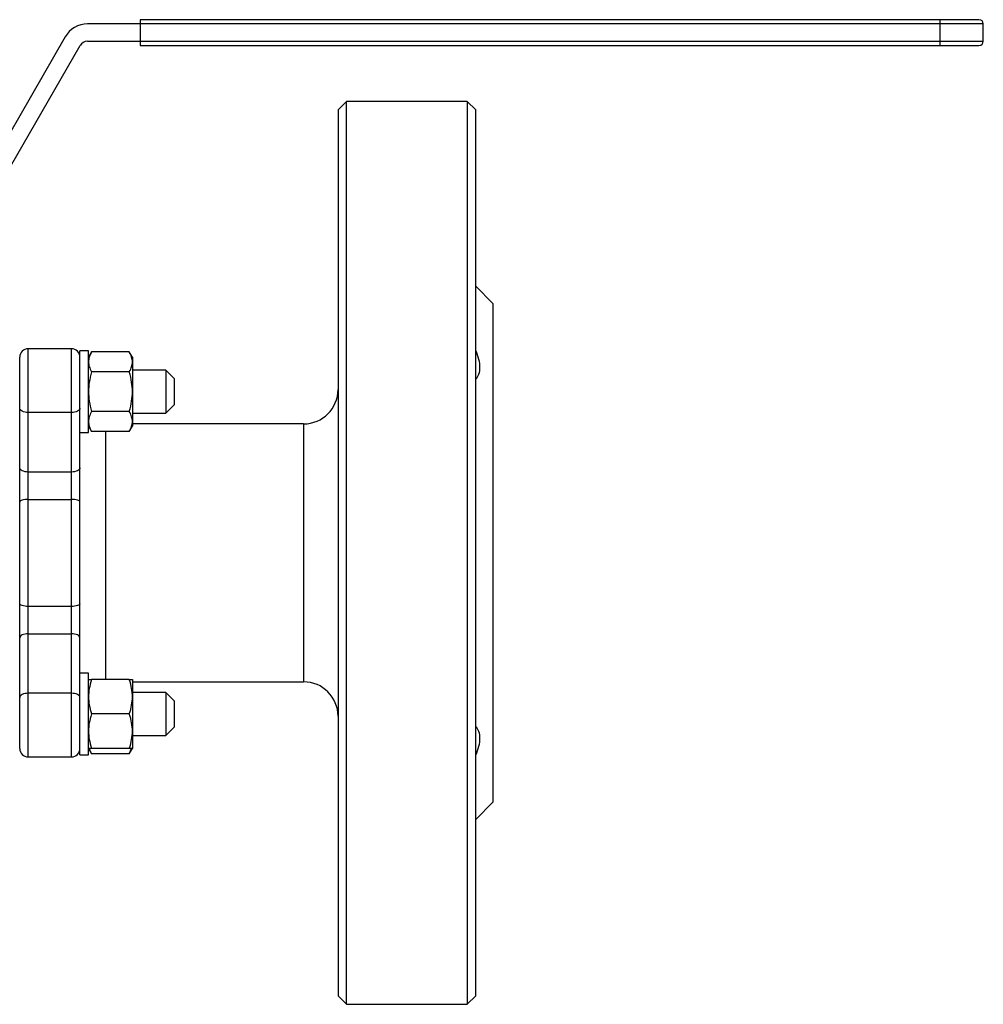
# Model space of a CAD drawing. Header units: millimetres. Extents: x -75 to 132, y -53 to 62.
# Tile 3 of 3: x 20 to 132, y -53 to 62. Entities that reach past the tile are written whole.
import ezdxf

# ---------------------------------------------------------------- set-up
doc = ezdxf.new("R2010")
doc.units = ezdxf.units.MM

msp = doc.modelspace()

# ---------------------------------------------------------------- linework, layer by layer
at = {"color": 7, "linetype": 'Continuous', "lineweight": 25}
for p, q in [((131.5, 62), (34, 62)), ((34, 62), (34, 59)), ((127, 59), (127, 62)), ((132, 61.5), (27.88, 61.5)), ((132, 59.5), (132, 61.5)), ((25.28, 60), (12.29, 37.5)), ((14.02, 36.5), (27.01, 59)), ((27.88, 59.5), (132, 59.5)), ((34, 59), (131.5, 59)), ((58, 52.5), (57, 51.5)), ((72, 52.5), (58, 52.5)), ((58, -52.5), (58, 52.5)), ((73, 51.5), (72, 52.5)), ((72, 52.5), (72, -52.5)), ((57, 51.5), (57, -51.5)), ((73, -51.5), (73, 51.5)), ((75, 29), (73, 31)), ((75, 29), (75, -29)), ((26, 23.74), (21, 23.74)), ((21, -23.74), (21, 23.74)), ((26, 23.74), (26, -23.74)), ((28, 23.49), (27, 23.49)), ((27, -23.49), (27, 23.49)), ((28, 13.99), (28, 23.49)), ((28.36, 23.36), (28, 22.74)), ((32.74, 23.36), (28.36, 23.36)), ((33.1, 22.74), (32.74, 23.36)), ((20, -22.74), (20, 22.74)), ((33.1, 22.74), (33.1, 14.74)), ((32.74, 21.05), (28.36, 21.05)), ((37, 21.24), (33.1, 21.24)), ((38, 20.24), (37, 21.24)), ((38, 17.24), (38, 20.24)), ((37, 16.24), (38, 17.24)), ((26, 16.33), (21, 16.33)), ((32.74, 16.43), (28.36, 16.43)), ((33.1, 16.24), (37, 16.24)), ((53, 15), (33.1, 15)), ((27, 13.99), (28, 13.99)), ((28, 14.74), (28.36, 14.12)), ((32.74, 14.12), (28.36, 14.12)), ((30, -14.74), (30, 14.12)), ((32.74, 14.12), (33.1, 14.74)), ((26, 9.4), (21, 9.4)), ((21, 6.22), (26, 6.22)), ((26, -6.22), (21, -6.22)), ((21, -9.4), (26, -9.4)), ((28, -13.99), (27, -13.99)), ((28, -23.49), (28, -13.99)), ((32.74, -14.74), (28.36, -14.74)), ((33.1, -14.74), (33.1, -22.74)), ((33.1, -15), (53, -15)), ((26, -16.33), (21, -16.33)), ((37, -16.24), (33.1, -16.24)), ((38, -17.24), (37, -16.24)), ((38, -20.24), (38, -17.24)), ((32.74, -18.74), (28.36, -18.74)), ((37, -21.24), (38, -20.24)), ((33.1, -21.24), (37, -21.24)), ((28, -22.74), (28.36, -23.36)), ((32.74, -22.74), (28.36, -22.74)), ((32.74, -23.36), (33.1, -22.74)), ((32.74, -23.36), (33.01, -22.74)), ((21, -23.74), (26, -23.74)), ((27, -23.49), (28, -23.49)), ((32.74, -23.36), (28.36, -23.36)), ((73, -31), (75, -29)), ((57, -51.5), (58, -52.5)), ((72, -52.5), (73, -51.5)), ((58, -52.5), (72, -52.5))]:
    msp.add_line(p, q, dxfattribs=at)
at = {"color": 1, "linetype": 'Continuous', "lineweight": 25}
msp.add_line((53, 15), (53, -15), dxfattribs=at)
at = {"color": 7, "linetype": 'Continuous', "lineweight": 25, "flags": 128}
for points in [[(21, 16.33), (20.8, 16.34), (20.62, 16.36), (20.44, 16.41), (20.29, 16.47), (20.17, 16.54), (20.08, 16.62), (20.02, 16.71), (20, 16.81)], [(27, 16.81), (26.98, 16.71), (26.92, 16.62), (26.83, 16.54), (26.71, 16.47), (26.56, 16.41), (26.38, 16.36), (26.2, 16.34), (26, 16.33)], [(21, 9.4), (20.8, 9.41), (20.62, 9.44), (20.44, 9.48), (20.29, 9.54), (20.17, 9.61), (20.08, 9.7), (20.02, 9.79), (20, 9.88)], [(27, 9.88), (26.98, 9.79), (26.92, 9.7), (26.83, 9.61), (26.71, 9.54), (26.56, 9.48), (26.38, 9.44), (26.2, 9.41), (26, 9.4)], [(21, 6.22), (20.8, 6.22), (20.62, 6.2), (20.44, 6.17), (20.29, 6.13), (20.17, 6.09), (20.08, 6.03), (20.02, 5.97), (20, 5.91)], [(27, 5.91), (26.98, 5.97), (26.92, 6.03), (26.83, 6.09), (26.71, 6.13), (26.56, 6.17), (26.38, 6.2), (26.2, 6.22), (26, 6.22)], [(21, -6.22), (20.8, -6.22), (20.62, -6.2), (20.44, -6.17), (20.29, -6.13), (20.17, -6.09), (20.08, -6.03), (20.02, -5.97), (20, -5.91)], [(27, -5.91), (26.98, -5.97), (26.92, -6.03), (26.83, -6.09), (26.71, -6.13), (26.56, -6.17), (26.38, -6.2), (26.2, -6.22), (26, -6.22)], [(21, -9.4), (20.8, -9.41), (20.62, -9.44), (20.44, -9.48), (20.29, -9.54), (20.17, -9.61), (20.08, -9.7), (20.02, -9.79), (20, -9.88)], [(27, -9.88), (26.98, -9.79), (26.92, -9.7), (26.83, -9.61), (26.71, -9.54), (26.56, -9.48), (26.38, -9.44), (26.2, -9.41), (26, -9.4)], [(21, -16.33), (20.8, -16.34), (20.62, -16.36), (20.44, -16.41), (20.29, -16.47), (20.17, -16.54), (20.08, -16.62), (20.02, -16.71), (20, -16.81)], [(27, -16.81), (26.98, -16.71), (26.92, -16.62), (26.83, -16.54), (26.71, -16.47), (26.56, -16.41), (26.38, -16.36), (26.2, -16.34), (26, -16.33)]]:
    msp.add_lwpolyline(points, dxfattribs=at)
at = {"color": 7, "linetype": 'Continuous', "lineweight": 25}
for centre, radius, start, end in [((131.5, 61.5), 0.5, 360, 90), ((27.88, 58.5), 3, 90, 150), ((27.88, 58.5), 1, 90, 150), ((131.5, 59.5), 0.5, 270, 0), ((21, 22.74), 1, 90, 180), ((26, 22.74), 1, 0, 90), ((53, 19), 4, 270, 0), ((53, -19), 4, 0, 90), ((21, -22.74), 1, 180, 270), ((26, -22.74), 1, 270, 0)]:
    msp.add_arc(centre, radius, start, end, dxfattribs=at)
for points, knots in [([(28.36, 23.36), (28.23, 23.14), (28.15, 22.95), (28.03, 22.57), (28, 22.39), (28, 22.2)], [0, 0, 0, 0, 0.5, 0.5, 1, 1, 1, 1]), ([(33.1, 22.2), (33.1, 22.39), (33.07, 22.57), (32.95, 22.95), (32.87, 23.14), (32.74, 23.36)], [0, 0, 0, 0, 0.5, 0.5, 1, 1, 1, 1]), ([(73, 20.19), (73.16, 20.36), (73.29, 20.56), (73.46, 21.02), (73.5, 21.28), (73.5, 21.85), (73.46, 22.16), (73.29, 22.82), (73.16, 23.17), (73, 23.53)], [0, 0, 0, 0, 0.25, 0.25, 0.5, 0.5, 0.75, 0.75, 1, 1, 1, 1]), ([(28, 22.2), (28, 22.02), (28.03, 21.83), (28.15, 21.46), (28.23, 21.26), (28.36, 21.05)], [0, 0, 0, 0, 0.5, 0.5, 1, 1, 1, 1]), ([(32.74, 21.05), (32.87, 21.26), (32.95, 21.46), (33.07, 21.84), (33.1, 22.02), (33.1, 22.2)], [0, 0, 0, 0, 0.5, 0.5, 1, 1, 1, 1]), ([(28.36, 21.05), (28.23, 20.62), (28.15, 20.23), (28.03, 19.47), (28, 19.11), (28, 18.74)], [0, 0, 0, 0, 0.5, 0.5, 1, 1, 1, 1]), ([(33.1, 18.74), (33.1, 19.11), (33.07, 19.47), (32.95, 20.23), (32.87, 20.62), (32.74, 21.05)], [0, 0, 0, 0, 0.5, 0.5, 1, 1, 1, 1]), ([(37, 21.24), (37, 21.24), (37, 21.17), (37, 20.92), (37, 20.74), (37, 20.27), (37, 20), (37, 19.39), (37, 19.07), (37, 18.74)], [0, 0, 0, 0, 0.25, 0.25, 0.5, 0.5, 0.75, 0.75, 1, 1, 1, 1]), ([(28, 18.74), (28, 18.37), (28.03, 18), (28.15, 17.25), (28.23, 16.86), (28.36, 16.43)], [0, 0, 0, 0, 0.5, 0.5, 1, 1, 1, 1]), ([(32.74, 16.43), (32.87, 16.86), (32.95, 17.25), (33.07, 18), (33.1, 18.37), (33.1, 18.74)], [0, 0, 0, 0, 0.5, 0.5, 1, 1, 1, 1]), ([(37, 18.74), (37, 18.41), (37, 18.08), (37, 17.48), (37, 17.2), (37, 16.74), (37, 16.55), (37, 16.3), (37, 16.24), (37, 16.24)], [0, 0, 0, 0, 0.25, 0.25, 0.5, 0.5, 0.75, 0.75, 1, 1, 1, 1]), ([(28.36, 16.43), (28.23, 16.22), (28.15, 16.02), (28.03, 15.64), (28, 15.46), (28, 15.27)], [0, 0, 0, 0, 0.5, 0.5, 1, 1, 1, 1]), ([(33.1, 15.27), (33.1, 15.46), (33.07, 15.64), (32.95, 16.02), (32.87, 16.22), (32.74, 16.43)], [0, 0, 0, 0, 0.5, 0.5, 1, 1, 1, 1]), ([(28, 15.27), (28, 15.09), (28.03, 14.91), (28.15, 14.53), (28.23, 14.33), (28.36, 14.12)], [0, 0, 0, 0, 0.5, 0.5, 1, 1, 1, 1]), ([(32.74, 14.12), (32.87, 14.33), (32.95, 14.53), (33.07, 14.91), (33.1, 15.09), (33.1, 15.27)], [0, 0, 0, 0, 0.5, 0.5, 1, 1, 1, 1]), ([(28.36, -14.74), (28.23, -15.11), (28.15, -15.45), (28.03, -16.1), (28, -16.42), (28, -16.74)], [0, 0, 0, 0, 0.5, 0.5, 1, 1, 1, 1]), ([(28, -14.74), (28, -14.74), (28.03, -14.74), (28.15, -14.74), (28.23, -14.74), (28.36, -14.74)], [0, 0, 0, 0, 0.5, 0.5, 1, 1, 1, 1]), ([(33.1, -16.74), (33.1, -16.42), (33.07, -16.1), (32.95, -15.45), (32.87, -15.11), (32.74, -14.74)], [0, 0, 0, 0, 0.5, 0.5, 1, 1, 1, 1]), ([(32.74, -14.74), (32.87, -14.74), (32.95, -14.74), (33.07, -14.74), (33.1, -14.74), (33.1, -14.74)], [0, 0, 0, 0, 0.5, 0.5, 1, 1, 1, 1]), ([(28, -16.74), (28, -17.06), (28.03, -17.37), (28.15, -18.03), (28.23, -18.37), (28.36, -18.74)], [0, 0, 0, 0, 0.5, 0.5, 1, 1, 1, 1]), ([(32.74, -18.74), (32.87, -18.37), (32.95, -18.03), (33.07, -17.37), (33.1, -17.06), (33.1, -16.74)], [0, 0, 0, 0, 0.5, 0.5, 1, 1, 1, 1]), ([(37, -16.24), (37, -16.24), (37, -16.3), (37, -16.55), (37, -16.74), (37, -17.2), (37, -17.48), (37, -18.08), (37, -18.41), (37, -18.74)], [0, 0, 0, 0, 0.25, 0.25, 0.5, 0.5, 0.75, 0.75, 1, 1, 1, 1]), ([(28.36, -18.74), (28.23, -19.11), (28.15, -19.45), (28.03, -20.1), (28, -20.42), (28, -20.74)], [0, 0, 0, 0, 0.5, 0.5, 1, 1, 1, 1]), ([(33.1, -20.74), (33.1, -20.42), (33.07, -20.1), (32.95, -19.45), (32.87, -19.11), (32.74, -18.74)], [0, 0, 0, 0, 0.5, 0.5, 1, 1, 1, 1]), ([(37, -18.74), (37, -19.07), (37, -19.39), (37, -20), (37, -20.27), (37, -20.74), (37, -20.92), (37, -21.17), (37, -21.24), (37, -21.24)], [0, 0, 0, 0, 0.25, 0.25, 0.5, 0.5, 0.75, 0.75, 1, 1, 1, 1]), ([(73, -23.53), (73.16, -23.17), (73.29, -22.82), (73.46, -22.16), (73.5, -21.85), (73.5, -21.28), (73.46, -21.02), (73.29, -20.56), (73.16, -20.35), (73, -20.19)], [0, 0, 0, 0, 0.25, 0.25, 0.5, 0.5, 0.75, 0.75, 1, 1, 1, 1]), ([(28, -20.74), (28, -21.06), (28.03, -21.37), (28.15, -22.03), (28.23, -22.37), (28.36, -22.74)], [0, 0, 0, 0, 0.5, 0.5, 1, 1, 1, 1]), ([(32.74, -22.74), (32.87, -22.37), (32.95, -22.03), (33.07, -21.37), (33.1, -21.06), (33.1, -20.74)], [0, 0, 0, 0, 0.5, 0.5, 1, 1, 1, 1]), ([(28.36, -22.74), (28.23, -22.74), (28.15, -22.74), (28.03, -22.74), (28, -22.74), (28, -22.74)], [0, 0, 0, 0, 0.5, 0.5, 1, 1, 1, 1]), ([(28.09, -22.74), (28.1, -22.77), (28.13, -22.98), (28.25, -23.18), (28.36, -23.36)], [0, 0, 0, 0, 0.140403, 1, 1, 1, 1]), ([(33.1, -22.74), (33.1, -22.74), (33.07, -22.74), (32.95, -22.74), (32.87, -22.74), (32.74, -22.74)], [0, 0, 0, 0, 0.5, 0.5, 1, 1, 1, 1])]:
    msp.add_open_spline(points, degree=3, knots=knots, dxfattribs=at)

doc.saveas('drawing.dxf')
